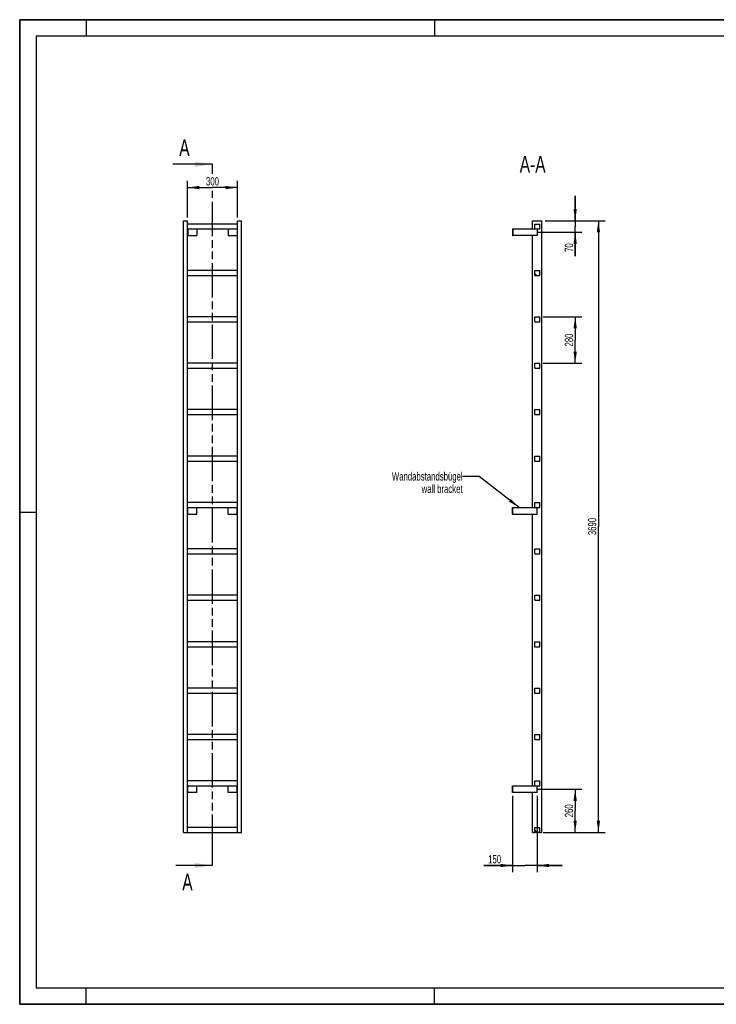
# Model space of a CAD drawing. Header units: millimetres. Extents: x 0 to 8400, y 0 to 5940.
# Tile 1 of 2: x 0 to 4200, y 0 to 5940. Entities that reach past the tile are written whole.
import ezdxf

# ---------------------------------------------------------------- set-up
doc = ezdxf.new("R2010")
doc.units = ezdxf.units.MM
doc.header["$LTSCALE"] = 462
doc.linetypes.add('PHANTOM', pattern=[0.8, 0.45, -0.05, 0.1, -0.05, 0.1, -0.05])
doc.layers.get('0').update_dxf_attribs({"linetype": 'CONTINUOUS'})
for name, color, linetype in [('050_DIMENSIONING', 7, 'CONTINUOUS'), ('053_NOTES', 7, 'CONTINUOUS'), ('HATCHING_BL0', 7, 'CONTINUOUS')]:
    doc.layers.add(name, color=color, linetype=linetype)
doc.styles.get("Standard").update_dxf_attribs({"font": 'txt', "width": 0.7})
doc.dimstyles.new('DIMSTYLE_1', dxfattribs={"dimtxt": 50, "dimasz": 70, "dimexe": 2, "dimexo": 1, "dimtad": 1, "dimdec": 1, "dimtxsty": 'Standard', "dimblk": '_FILLED', "dimblk1": '_FILLED', "dimblk2": '_FILLED', "dimcen": 0.09, "dimazin": 2, "dimtp": 0.5, "dimtm": 0.5, "dimtfac": 1, "dimtdec": 1, "dimtofl": 0, "dimtmove": 0, "dimatfit": 3, "dimldrblk": '_FILLED', "dimfxl": 1, "dimtolj": 1, "dimarcsym": 0})
doc.dimstyles.new('DIMSTYLE_2', dxfattribs={"dimtxt": 50, "dimasz": 70, "dimexe": 2, "dimexo": 1, "dimtad": 1, "dimdec": 1, "dimtxsty": 'Standard', "dimblk": '_FILLED', "dimblk1": '_FILLED', "dimblk2": '_FILLED', "dimcen": 0.09, "dimazin": 2, "dimtp": 0.3, "dimtm": 0.3, "dimtfac": 1, "dimtdec": 1, "dimtofl": 0, "dimtmove": 0, "dimatfit": 3, "dimldrblk": '_FILLED', "dimfxl": 1, "dimtolj": 1, "dimarcsym": 0})
doc.dimstyles.new('DIMSTYLE_3', dxfattribs={"dimtxt": 50, "dimasz": 70, "dimexe": 2, "dimexo": 1, "dimtad": 1, "dimtxsty": 'Standard', "dimblk": '_FILLED', "dimblk1": '_FILLED', "dimblk2": '_FILLED', "dimcen": 0.09, "dimazin": 2, "dimtp": 0.5, "dimtm": 0.5, "dimtfac": 1, "dimtofl": 0, "dimtmove": 0, "dimatfit": 3, "dimldrblk": '_FILLED', "dimfxl": 1, "dimtolj": 1, "dimarcsym": 0})
doc.dimstyles.new('DIMSTYLE_4', dxfattribs={"dimtxt": 50, "dimasz": 70, "dimexe": 2, "dimexo": 1, "dimtad": 1, "dimtxsty": 'Standard', "dimblk": '_FILLED', "dimblk1": '_FILLED', "dimblk2": '_FILLED', "dimcen": 0.09, "dimazin": 2, "dimtp": 2, "dimtm": 2, "dimtfac": 1, "dimtofl": 0, "dimtmove": 0, "dimatfit": 3, "dimldrblk": '_FILLED', "dimfxl": 1, "dimtolj": 1, "dimarcsym": 0})
doc.dimstyles.get("Standard").update_dxf_attribs({"dimtxt": 50, "dimasz": 70, "dimexe": 2, "dimexo": 1, "dimtad": 1, "dimtxsty": 'Standard', "dimblk": '_FILLED', "dimblk1": '_FILLED', "dimblk2": '_FILLED', "dimcen": 0.09, "dimazin": 2, "dimtol": 1, "dimtp": 0.01, "dimtm": 0.01, "dimtfac": 1, "dimtofl": 0, "dimtmove": 0, "dimatfit": 3, "dimldrblk": '_FILLED', "dimfxl": 1, "dimtolj": 1, "dimarcsym": 0})

# ---------------------------------------------------------------- blocks, each defined once
blk = doc.blocks.new('_FILLED')
at = {"color": 0, "linetype": 'ByBlock'}
blk.add_solid([(0, 0), (-1, 0.143), (-1, -0.143)], dxfattribs=at)
blk = doc.blocks.new('*D2')
at = {"layer": '050_DIMENSIONING', "color": 2, "linetype": 'Continuous', "transparency": 16777216}
for p, q in [((1012.3, 4747.4), (1012.3, 4967.4)), ((1312.3, 4747.4), (1312.3, 4967.4)), ((1012.3, 4927.4), (1162.3, 4927.4)), ((1312.3, 4927.4), (1162.3, 4927.4))]:
    blk.add_line(p, q, dxfattribs=at)
at = {"layer": '050_DIMENSIONING', "color": 2, "linetype": 'Continuous', "transparency": 16777216, "xscale": 70, "yscale": 70, "zscale": 70, "rotation": 180}
blk.add_blockref('_FILLED', (1012.3, 4927.4), dxfattribs=at)
at = {"layer": '050_DIMENSIONING', "color": 2, "linetype": 'Continuous', "transparency": 16777216, "xscale": 70, "yscale": 70, "zscale": 70}
blk.add_blockref('_FILLED', (1312.3, 4927.4), dxfattribs=at)
at = {"layer": '050_DIMENSIONING', "color": 2, "linetype": 'Continuous', "transparency": 16777216, "insert": (1162.3, 4989.9), "char_height": 50, "width": 171.429, "attachment_point": 2, "line_spacing_factor": 0.9}
blk.add_mtext('300', dxfattribs=at)
blk = doc.blocks.new('*D3')
at = {"layer": '050_DIMENSIONING', "color": 2, "linetype": 'Continuous', "transparency": 16777216}
for p, q in [((3120.3, 1297.4), (3389.1, 1297.4)), ((3349.1, 1297.4), (3349.1, 1167.4)), ((3349.1, 1037.4), (3349.1, 1167.4)), ((3169.1, 1037.4), (3389.1, 1037.4))]:
    blk.add_line(p, q, dxfattribs=at)
at = {"layer": '050_DIMENSIONING', "color": 2, "linetype": 'Continuous', "transparency": 16777216, "xscale": 70, "yscale": 70, "zscale": 70}
for p, rotation in [((3349.1, 1297.4), 90), ((3349.1, 1037.4), 270)]:
    blk.add_blockref('_FILLED', p, dxfattribs=dict(at, rotation=rotation))
at = {"layer": '050_DIMENSIONING', "color": 2, "linetype": 'Continuous', "transparency": 16777216, "insert": (3286.6, 1167.4), "char_height": 50, "width": 176.786, "attachment_point": 2, "rotation": 90, "line_spacing_factor": 0.9}
blk.add_mtext('260', dxfattribs=at)
blk = doc.blocks.new('*D4')
at = {"layer": '050_DIMENSIONING', "color": 2, "linetype": 'Continuous', "transparency": 16777216}
for p, q in [((3349.1, 4727.4), (3349.1, 4877.4)), ((3349.1, 4877.4), (3349.1, 4692.4)), ((3169.1, 4727.4), (3389.1, 4727.4)), ((3125.7, 4657.4), (3389.1, 4657.4)), ((3349.1, 4512.5), (3349.1, 4692.4)), ((3349.1, 4657.4), (3349.1, 4512.5))]:
    blk.add_line(p, q, dxfattribs=at)
at = {"layer": '050_DIMENSIONING', "color": 2, "linetype": 'Continuous', "transparency": 16777216, "xscale": 70, "yscale": 70, "zscale": 70}
for p, rotation in [((3349.1, 4727.4), 270), ((3349.1, 4657.4), 90)]:
    blk.add_blockref('_FILLED', p, dxfattribs=dict(at, rotation=rotation))
at = {"layer": '050_DIMENSIONING', "color": 2, "linetype": 'Continuous', "transparency": 16777216, "insert": (3286.6, 4591.1), "char_height": 50, "width": 117.857, "attachment_point": 3, "rotation": 90, "line_spacing_factor": 0.9}
blk.add_mtext('70', dxfattribs=at)
blk = doc.blocks.new('*D5')
at = {"layer": '050_DIMENSIONING', "color": 2, "linetype": 'Continuous', "transparency": 16777216}
for p, q in [((2970.6, 1257.4), (2970.6, 797.4)), ((3120.6, 1257.4), (3120.6, 797.4)), ((2970.6, 837.4), (2799.2, 837.4)), ((2799.2, 837.4), (3045.6, 837.4)), ((3270.6, 837.4), (3045.6, 837.4)), ((3120.6, 837.4), (3270.6, 837.4))]:
    blk.add_line(p, q, dxfattribs=at)
at = {"layer": '050_DIMENSIONING', "color": 2, "linetype": 'Continuous', "transparency": 16777216, "xscale": 70, "yscale": 70, "zscale": 70}
blk.add_blockref('_FILLED', (2970.6, 837.4), dxfattribs=at)
at = {"layer": '050_DIMENSIONING', "color": 2, "linetype": 'Continuous', "transparency": 16777216, "xscale": 70, "yscale": 70, "zscale": 70, "rotation": 180}
blk.add_blockref('_FILLED', (3120.6, 837.4), dxfattribs=at)
at = {"layer": '050_DIMENSIONING', "color": 2, "linetype": 'Continuous', "transparency": 16777216, "insert": (2902.8, 899.9), "char_height": 50, "width": 155.357, "attachment_point": 3, "line_spacing_factor": 0.9}
blk.add_mtext('150', dxfattribs=at)
blk = doc.blocks.new('*D6')
at = {"layer": '050_DIMENSIONING', "color": 2, "linetype": 'Continuous', "transparency": 16777216}
for p, q in [((3155.6, 4147.4), (3389.1, 4147.4)), ((3349.1, 4147.4), (3349.1, 4007.4)), ((3349.1, 3867.4), (3349.1, 4007.4)), ((3155.6, 3867.4), (3389.1, 3867.4))]:
    blk.add_line(p, q, dxfattribs=at)
at = {"layer": '050_DIMENSIONING', "color": 2, "linetype": 'Continuous', "transparency": 16777216, "xscale": 70, "yscale": 70, "zscale": 70}
for p, rotation in [((3349.1, 4147.4), 90), ((3349.1, 3867.4), 270)]:
    blk.add_blockref('_FILLED', p, dxfattribs=dict(at, rotation=rotation))
at = {"layer": '050_DIMENSIONING', "color": 2, "linetype": 'Continuous', "transparency": 16777216, "insert": (3286.6, 4007.4), "char_height": 50, "width": 176.786, "attachment_point": 2, "rotation": 90, "line_spacing_factor": 0.9}
blk.add_mtext('280', dxfattribs=at)
blk = doc.blocks.new('*D7')
at = {"layer": '050_DIMENSIONING', "color": 2, "linetype": 'Continuous', "transparency": 16777216}
for p, q in [((3169.1, 4727.4), (3529.1, 4727.4)), ((3489.1, 4727.4), (3489.1, 2882.4)), ((3489.1, 1037.4), (3489.1, 2882.4)), ((3155.6, 1037.4), (3529.1, 1037.4))]:
    blk.add_line(p, q, dxfattribs=at)
at = {"layer": '050_DIMENSIONING', "color": 2, "linetype": 'Continuous', "transparency": 16777216, "xscale": 70, "yscale": 70, "zscale": 70}
for p, rotation in [((3489.1, 4727.4), 90), ((3489.1, 1037.4), 270)]:
    blk.add_blockref('_FILLED', p, dxfattribs=dict(at, rotation=rotation))
at = {"layer": '050_DIMENSIONING', "color": 2, "linetype": 'Continuous', "transparency": 16777216, "insert": (3426.6, 2882.4), "char_height": 50, "width": 230.357, "attachment_point": 2, "rotation": 90, "line_spacing_factor": 0.9}
blk.add_mtext('3690', dxfattribs=at)
blk = doc.blocks.new('XSEC_FILLED')
at = {"color": 0, "linetype": 'ByBlock'}
blk.add_solid([(0, 0), (-1, 0.143), (-1, -0.143)], dxfattribs=at)
blk = doc.blocks.new('HATCHING_BL0', base_point=(1042.6, 2952.4))
at = {"layer": 'HATCHING_BL0', "color": 7, "linetype": 'PHANTOM'}
for p, q in [((1162.3, 5010.6), (1162.3, 5067.4)), ((1162.3, 937.4), (1162.3, 4907.6)), ((1162.3, 837.4), (1162.3, 937.4))]:
    blk.add_line(p, q, dxfattribs=at)
at = {"layer": 'HATCHING_BL0', "color": 7, "linetype": 'Continuous', "char_height": 100, "width": 128.571, "attachment_point": 1, "line_spacing_factor": 0.9}
for insert in [(962.2, 5217.4), (980.2, 787.4)]:
    blk.add_mtext('A', dxfattribs=dict(at, insert=insert))
at = {"layer": 'HATCHING_BL0', "color": 7, "linetype": 'Continuous'}
for points in [[(1162.3, 5067.4), (922.9, 5067.4)], [(1162.3, 837.4), (940.9, 837.4)]]:
    blk.add_leader(points, dimstyle='Standard', override={"dimasz": 105, "dimtad": 0, "dimldrblk": 'XSEC_FILLED'}, dxfattribs=at)

msp = doc.modelspace()

# ---------------------------------------------------------------- hatches: boundary and pattern name
at = {"linetype": 'Continuous'}
h = msp.add_hatch(dxfattribs=at)
h.set_pattern_fill('ANSI31', color=2, angle=90, style=0, pattern_type=2)
h.set_pattern_definition([(135, (3120.6, 1037.42), (-239.54, -239.54), [])])
edge = h.paths.add_edge_path()
edge.add_line((3135.594, 1037.417), (3105.594, 1037.417))
edge.add_line((3105.594, 1037.417), (3105.594, 1067.417))
edge.add_line((3105.594, 1067.417), (3135.594, 1067.417))
edge.add_line((3135.594, 1037.417), (3135.594, 1067.417))
edge = h.paths.add_edge_path()
edge.add_line((3105.594, 1317.417), (3105.594, 1347.417))
edge.add_line((3105.594, 1347.417), (3135.594, 1347.417))
edge.add_line((3135.594, 1317.417), (3135.594, 1347.417))
edge.add_line((3105.594, 1317.417), (3135.594, 1317.417))
edge = h.paths.add_edge_path()
edge.add_line((3105.594, 1597.417), (3105.594, 1627.417))
edge.add_line((3105.594, 1627.417), (3135.594, 1627.417))
edge.add_line((3135.594, 1597.417), (3135.594, 1627.417))
edge.add_line((3105.594, 1597.417), (3135.594, 1597.417))
edge = h.paths.add_edge_path()
edge.add_line((3105.594, 1877.417), (3105.594, 1907.417))
edge.add_line((3105.594, 1907.417), (3135.594, 1907.417))
edge.add_line((3135.594, 1877.417), (3135.594, 1907.417))
edge.add_line((3105.594, 1877.417), (3135.594, 1877.417))
edge = h.paths.add_edge_path()
edge.add_line((3105.594, 2157.417), (3105.594, 2187.417))
edge.add_line((3105.594, 2187.417), (3135.594, 2187.417))
edge.add_line((3135.594, 2157.417), (3135.594, 2187.417))
edge.add_line((3105.594, 2157.417), (3135.594, 2157.417))
edge = h.paths.add_edge_path()
edge.add_line((3105.594, 2437.417), (3105.594, 2467.417))
edge.add_line((3105.594, 2467.417), (3135.594, 2467.417))
edge.add_line((3135.594, 2437.417), (3135.594, 2467.417))
edge.add_line((3105.594, 2437.417), (3135.594, 2437.417))
edge = h.paths.add_edge_path()
edge.add_line((3105.594, 2717.417), (3105.594, 2747.417))
edge.add_line((3105.594, 2747.417), (3135.594, 2747.417))
edge.add_line((3135.594, 2717.417), (3135.594, 2747.417))
edge.add_line((3105.594, 2717.417), (3135.594, 2717.417))
edge = h.paths.add_edge_path()
edge.add_line((3105.594, 2997.417), (3105.594, 3027.417))
edge.add_line((3105.594, 3027.417), (3135.594, 3027.417))
edge.add_line((3135.594, 2997.417), (3135.594, 3027.417))
edge.add_line((3105.594, 2997.417), (3135.594, 2997.417))
edge = h.paths.add_edge_path()
edge.add_line((3105.594, 3277.417), (3105.594, 3307.417))
edge.add_line((3105.594, 3307.417), (3135.594, 3307.417))
edge.add_line((3135.594, 3277.417), (3135.594, 3307.417))
edge.add_line((3105.594, 3277.417), (3135.594, 3277.417))
edge = h.paths.add_edge_path()
edge.add_line((3105.594, 3557.417), (3105.594, 3587.417))
edge.add_line((3105.594, 3587.417), (3135.594, 3587.417))
edge.add_line((3135.594, 3557.417), (3135.594, 3587.417))
edge.add_line((3105.594, 3557.417), (3135.594, 3557.417))
edge = h.paths.add_edge_path()
edge.add_line((3105.594, 3837.417), (3105.594, 3867.417))
edge.add_line((3105.594, 3867.417), (3135.594, 3867.417))
edge.add_line((3135.594, 3837.417), (3135.594, 3867.417))
edge.add_line((3105.594, 3837.417), (3135.594, 3837.417))
edge = h.paths.add_edge_path()
edge.add_line((3105.594, 4117.417), (3105.594, 4147.417))
edge.add_line((3105.594, 4147.417), (3135.594, 4147.417))
edge.add_line((3135.594, 4117.417), (3135.594, 4147.417))
edge.add_line((3105.594, 4117.417), (3135.594, 4117.417))
edge = h.paths.add_edge_path()
edge.add_line((3105.594, 4397.417), (3105.594, 4427.417))
edge.add_line((3105.594, 4427.417), (3135.594, 4427.417))
edge.add_line((3135.594, 4397.417), (3135.594, 4427.417))
edge.add_line((3105.594, 4397.417), (3135.594, 4397.417))
edge = h.paths.add_edge_path()
edge.add_line((3105.594, 4677.417), (3105.594, 4707.417))
edge.add_line((3105.594, 4707.417), (3135.594, 4707.417))
edge.add_line((3135.594, 4677.417), (3135.594, 4707.417))
edge.add_line((3105.594, 4677.417), (3135.594, 4677.417))

# ---------------------------------------------------------------- linework, layer by layer
at = {"color": 7, "linetype": 'Continuous'}
for p, q in [((0, 5940), (8400, 5940)), ((0, 0), (0, 5940)), ((987.255, 4727.417), (1012.255, 4727.417)), ((987.255, 1037.417), (987.255, 4727.417)), ((1012.255, 1037.417), (1012.255, 4727.417)), ((1312.255, 4707.417), (1012.255, 4707.417)), ((1312.255, 4727.417), (1337.255, 4727.417)), ((1312.255, 1037.417), (1312.255, 4727.417)), ((1337.255, 1037.417), (1337.255, 4727.417)), ((3092.094, 4727.417), (3149.094, 4727.417)), ((3092.094, 4677.417), (3092.094, 4727.417)), ((3105.594, 4707.417), (3135.594, 4707.417)), ((3105.594, 4677.417), (3105.594, 4707.417)), ((3135.594, 4677.417), (3135.594, 4707.417)), ((3149.094, 1037.417), (3149.094, 4727.417)), ((1012.255, 4677.417), (1312.255, 4677.417)), ((1012.255, 4637.417), (1014.255, 4637.417)), ((1014.255, 4677.417), (1014.255, 4637.417)), ((1014.255, 4637.417), (1067.255, 4637.417)), ((1067.255, 4677.417), (1067.255, 4637.417)), ((1257.255, 4677.417), (1257.255, 4637.417)), ((1257.255, 4637.417), (1310.255, 4637.417)), ((1310.255, 4677.417), (1310.255, 4637.417)), ((1310.255, 4637.417), (1312.255, 4637.417)), ((2970.594, 4677.417), (2972.594, 4677.417)), ((2970.594, 4677.417), (2970.594, 4637.417)), ((2970.594, 4637.417), (2972.594, 4637.417)), ((2972.594, 4677.417), (3105.594, 4677.417)), ((2972.594, 4677.417), (2972.594, 4637.417)), ((3120.594, 4637.417), (2972.594, 4637.417)), ((3092.094, 2997.417), (3092.094, 4637.417)), ((3105.594, 4677.417), (3135.594, 4677.417)), ((3120.594, 4677.417), (3120.594, 4637.417)), ((1312.255, 4427.417), (1012.255, 4427.417)), ((1012.255, 4397.417), (1312.255, 4397.417)), ((3105.594, 4427.417), (3135.594, 4427.417)), ((3105.594, 4397.417), (3105.594, 4427.417)), ((3105.594, 4397.417), (3135.594, 4397.417)), ((3135.594, 4397.417), (3135.594, 4427.417)), ((1312.255, 4147.417), (1012.255, 4147.417)), ((1012.255, 4117.417), (1312.255, 4117.417)), ((3105.594, 4147.417), (3135.594, 4147.417)), ((3105.594, 4117.417), (3105.594, 4147.417)), ((3105.594, 4117.417), (3135.594, 4117.417)), ((3135.594, 4117.417), (3135.594, 4147.417)), ((1312.255, 3867.417), (1012.255, 3867.417)), ((3105.594, 3867.417), (3135.594, 3867.417)), ((3105.594, 3837.417), (3105.594, 3867.417)), ((3135.594, 3837.417), (3135.594, 3867.417)), ((1012.255, 3837.417), (1312.255, 3837.417)), ((3105.594, 3837.417), (3135.594, 3837.417)), ((1312.255, 3587.417), (1012.255, 3587.417)), ((3105.594, 3587.417), (3135.594, 3587.417)), ((3105.594, 3557.417), (3105.594, 3587.417)), ((3135.594, 3557.417), (3135.594, 3587.417)), ((1012.255, 3557.417), (1312.255, 3557.417)), ((3105.594, 3557.417), (3135.594, 3557.417)), ((1312.255, 3307.417), (1012.255, 3307.417)), ((1012.255, 3277.417), (1312.255, 3277.417)), ((3105.594, 3307.417), (3135.594, 3307.417)), ((3105.594, 3277.417), (3105.594, 3307.417)), ((3105.594, 3277.417), (3135.594, 3277.417)), ((3135.594, 3277.417), (3135.594, 3307.417)), ((1312.255, 3027.417), (1012.255, 3027.417)), ((1012.255, 2997.417), (1312.255, 2997.417)), ((1014.255, 2957.417), (1014.255, 2997.417)), ((1067.255, 2957.417), (1067.255, 2997.417)), ((1257.255, 2957.417), (1257.255, 2997.417)), ((1310.255, 2957.417), (1310.255, 2997.417)), ((2970.594, 2997.417), (2972.594, 2997.417)), ((2970.594, 2957.417), (2970.594, 2997.417)), ((2972.594, 2997.417), (3105.594, 2997.417)), ((2972.594, 2957.417), (2972.594, 2997.417)), ((3105.594, 3027.417), (3135.594, 3027.417)), ((3105.594, 2997.417), (3105.594, 3027.417)), ((3105.594, 2997.417), (3135.594, 2997.417)), ((3120.594, 2957.417), (3120.594, 2997.417)), ((3135.594, 2997.417), (3135.594, 3027.417)), ((1012.255, 2957.417), (1014.255, 2957.417)), ((1014.255, 2957.417), (1067.255, 2957.417)), ((1257.255, 2957.417), (1310.255, 2957.417)), ((1310.255, 2957.417), (1312.255, 2957.417)), ((2970.594, 2957.417), (2972.594, 2957.417)), ((2972.594, 2957.417), (3120.594, 2957.417)), ((3092.094, 1317.417), (3092.094, 2957.417)), ((1312.255, 2747.417), (1012.255, 2747.417)), ((3105.594, 2747.417), (3135.594, 2747.417)), ((3105.594, 2717.417), (3105.594, 2747.417)), ((3135.594, 2717.417), (3135.594, 2747.417)), ((1012.255, 2717.417), (1312.255, 2717.417)), ((3105.594, 2717.417), (3135.594, 2717.417)), ((1312.255, 2467.417), (1012.255, 2467.417)), ((1012.255, 2437.417), (1312.255, 2437.417)), ((3105.594, 2467.417), (3135.594, 2467.417)), ((3105.594, 2437.417), (3105.594, 2467.417)), ((3105.594, 2437.417), (3135.594, 2437.417)), ((3135.594, 2437.417), (3135.594, 2467.417)), ((1312.255, 2187.417), (1012.255, 2187.417)), ((1012.255, 2157.417), (1312.255, 2157.417)), ((3105.594, 2187.417), (3135.594, 2187.417)), ((3105.594, 2157.417), (3105.594, 2187.417)), ((3105.594, 2157.417), (3135.594, 2157.417)), ((3135.594, 2157.417), (3135.594, 2187.417)), ((1312.255, 1907.417), (1012.255, 1907.417)), ((3105.594, 1907.417), (3135.594, 1907.417)), ((3105.594, 1877.417), (3105.594, 1907.417)), ((3135.594, 1877.417), (3135.594, 1907.417)), ((1012.255, 1877.417), (1312.255, 1877.417)), ((3105.594, 1877.417), (3135.594, 1877.417)), ((1312.255, 1627.417), (1012.255, 1627.417)), ((3105.594, 1627.417), (3135.594, 1627.417)), ((3105.594, 1597.417), (3105.594, 1627.417)), ((3135.594, 1597.417), (3135.594, 1627.417)), ((1012.255, 1597.417), (1312.255, 1597.417)), ((3105.594, 1597.417), (3135.594, 1597.417)), ((1312.255, 1347.417), (1012.255, 1347.417)), ((1012.255, 1317.417), (1312.255, 1317.417)), ((1014.255, 1277.417), (1014.255, 1317.417)), ((1067.255, 1277.417), (1067.255, 1317.417)), ((1257.255, 1277.417), (1257.255, 1317.417)), ((1310.255, 1277.417), (1310.255, 1317.417)), ((2970.594, 1317.417), (2972.594, 1317.417)), ((2970.594, 1277.417), (2970.594, 1317.417)), ((2972.594, 1317.417), (3105.594, 1317.417)), ((2972.594, 1277.417), (2972.594, 1317.417)), ((3105.594, 1347.417), (3135.594, 1347.417)), ((3105.594, 1317.417), (3105.594, 1347.417)), ((3105.594, 1317.417), (3135.594, 1317.417)), ((3120.594, 1277.417), (3120.594, 1317.417)), ((3135.594, 1317.417), (3135.594, 1347.417)), ((1014.255, 1277.417), (1012.255, 1277.417)), ((1067.255, 1277.417), (1014.255, 1277.417)), ((1310.255, 1277.417), (1257.255, 1277.417)), ((1312.255, 1277.417), (1310.255, 1277.417)), ((2972.594, 1277.417), (2970.594, 1277.417)), ((3120.594, 1277.417), (2972.594, 1277.417)), ((3092.094, 1037.417), (3092.094, 1277.417)), ((987.255, 1037.417), (1012.255, 1037.417)), ((1312.255, 1067.417), (1012.255, 1067.417)), ((1012.255, 1037.417), (1312.255, 1037.417)), ((1312.255, 1037.417), (1337.255, 1037.417)), ((3092.094, 1037.417), (3105.594, 1037.417)), ((3105.594, 1037.417), (3105.594, 1067.417)), ((3105.594, 1067.417), (3135.594, 1067.417)), ((3135.594, 1037.417), (3105.594, 1037.417)), ((3135.594, 1037.417), (3135.594, 1067.417)), ((3135.594, 1037.417), (3149.094, 1037.417)), ((0, 0), (8400, 0))]:
    msp.add_line(p, q, dxfattribs=at)
at = {"color": 3, "linetype": 'Continuous'}
for p, q in [((0, 5940), (0, 0)), ((8400, 5940), (0, 5940)), ((400, 5940), (400, 5840)), ((2500, 5940), (2500, 5840)), ((0, 2970), (100, 2970)), ((400, 0), (400, 100)), ((2500, 0), (2500, 100)), ((8400, 0), (0, 0))]:
    msp.add_line(p, q, dxfattribs=at)
at = {"color": 5, "linetype": 'Continuous'}
for p, q in [((100, 5840), (100, 100)), ((8300, 5840), (100, 5840)), ((100, 100), (8300, 100))]:
    msp.add_line(p, q, dxfattribs=at)

# ---------------------------------------------------------------- block references
at = {"layer": 'HATCHING_BL0'}
msp.add_blockref('HATCHING_BL0', (1042.564, 2952.417), dxfattribs=at)

# ---------------------------------------------------------------- texts
at = {"layer": '053_NOTES', "color": 2, "linetype": 'Continuous', "attachment_point": 3, "line_spacing_factor": 0.9}
for s, insert, char_height, width in [('A-A', (3170.726, 5117.417), 100, 364.28571), ('Wandabstandsbügel\\Pwall bracket', (2670.594, 3209.866), 50, 945.35714)]:
    msp.add_mtext(s, dxfattribs=dict(at, insert=insert, char_height=char_height, width=width))

# ---------------------------------------------------------------- dimensions: what is measured, and where the dimension line sits
at = {"layer": '050_DIMENSIONING', "color": 2, "linetype": 'Continuous'}
for base, p1, p2, dimstyle, picture, middle in [((1312.255, 4927.417), (1012.255, 4746.417), (1312.255, 4746.417), 'DIMSTYLE_1', '*D2', (1155.112, 4927.417)), ((3120.594, 837.417), (2970.594, 1258.417), (3120.594, 1258.417), 'DIMSTYLE_3', '*D5', (2843.839, 837.417))]:
    dim = msp.add_linear_dim(base=base, p1=p1, p2=p2, dimstyle=dimstyle, dxfattribs=at)
    dim.commit()
    dim.dimension.update_dxf_attribs({"geometry": picture, "text_midpoint": middle, "dimtype": 160})
for base, p1, p2, angle, dimstyle, picture, middle in [((3349.094, 4657.417), (3168.094, 4727.417), (3124.738, 4657.417), 270, 'DIMSTYLE_2', '*D4', (3349.094, 4544.631)), ((3489.094, 4727.417), (3154.594, 1037.417), (3168.094, 4727.417), 90, 'DIMSTYLE_4', '*D7', (3489.094, 2875.274)), ((3349.094, 3867.417), (3154.594, 4147.417), (3154.594, 3867.417), 270, 'DIMSTYLE_3', '*D6', (3349.094, 4000.274)), ((3349.094, 1297.417), (3168.094, 1037.417), (3119.332, 1297.417), 90, 'DIMSTYLE_1', '*D3', (3349.094, 1160.274))]:
    dim = msp.add_linear_dim(base=base, p1=p1, p2=p2, angle=angle, dimstyle=dimstyle, dxfattribs=at)
    dim.commit()
    dim.dimension.update_dxf_attribs({"geometry": picture, "text_midpoint": middle, "dimtype": 160})

# ---------------------------------------------------------------- leaders
at = {"layer": '053_NOTES', "color": 2, "linetype": 'Continuous', "annotation_type": 0, "has_hookline": 1, "hookline_direction": 1, "text_width": 578.176}
msp.add_leader([(3011.303, 2997.417), (2770.594, 3184.866), (2670.594, 3184.866)], dimstyle='Standard', override={"dimtad": 0}, dxfattribs=at)

doc.saveas('drawing.dxf')
